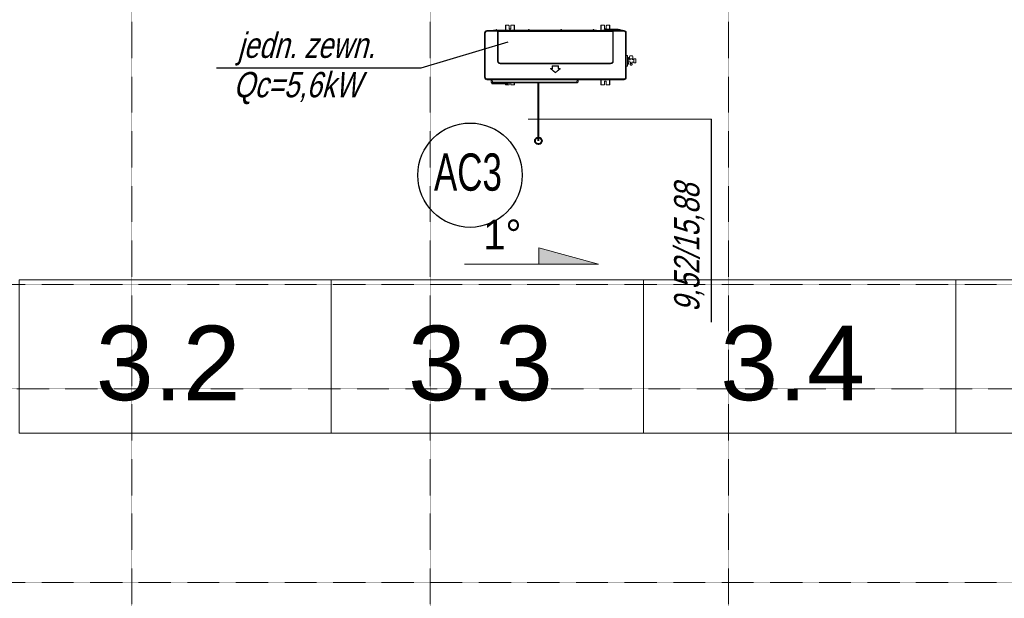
# Model space of a CAD drawing. Header units: millimetres. Extents: x 49908 to 79848, y -11883 to -3092.
# Tile 175 of 222: x 75925 to 76585, y -10227 to -9839. Entities that reach past the tile are written whole.
import ezdxf
from ezdxf.enums import TextEntityAlignment as Align

# ---------------------------------------------------------------- set-up
doc = ezdxf.new("R2010")
doc.units = ezdxf.units.MM
doc.linetypes.add('B$GRUBA', pattern=[0])
doc.linetypes.add('DASHDOT', pattern=[1, 0.5, -0.25, 0, -0.25])
for name, color, linetype, lineweight in [('A_CIENKA', 9, 'Continuous', 9), ('A_OSIE', 9, 'DASHDOT', 9), ('S_Klimatyzacja', 4, 'Continuous', 40)]:
    doc.layers.add(name, color=color, linetype=linetype, lineweight=lineweight)
doc.layers.add('S_Opis - woda', color=2, linetype='Continuous')
doc.layers.add('S_Opis CO', color=2, linetype='Continuous')
doc.styles.add('ARIAL 1.0', font='arial.ttf')
doc.styles.add('ROMANS', font='romanpl.shx', dxfattribs={"bigfont": 'romanbigpl.shx'})

msp = doc.modelspace()

# ---------------------------------------------------------------- hatches: boundary and pattern name
at = {"layer": 'A_CIENKA', "transparency": 33554687}
h = msp.add_hatch(color=256, dxfattribs=at)
h.dxf.hatch_style = 1
h.paths.add_polyline_path([(76273.21, -9992.23), (76313.21, -10003.23), (76273.21, -10003.23), (76273.21, -10002.23)])

# ---------------------------------------------------------------- linework, layer by layer
at = {"layer": 'A_CIENKA'}
for p, q in [((76273.21, -10002.23), (76273.21, -9992.23)), ((76273.21, -9992.23), (76313.21, -10003.23)), ((76223.21, -10003.23), (76313.21, -10003.23)), ((76273.21, -10003.23), (76273.21, -10002.23))]:
    msp.add_line(p, q, dxfattribs=at)
for points in [[(76133.99, -10116.45), (75924.69, -10116.45), (75924.69, -10013.68), (76133.99, -10013.68), (76133.99, -10116.45)], [(76343.29, -10116.45), (76133.99, -10116.45), (76133.99, -10013.68), (76343.29, -10013.68), (76343.29, -10116.45)], [(76552.59, -10116.45), (76343.29, -10116.45), (76343.29, -10013.68), (76552.59, -10013.68), (76552.59, -10116.45)], [(76761.89, -10116.45), (76552.59, -10116.45), (76552.59, -10013.68), (76761.89, -10013.68), (76761.89, -10116.45)]]:
    msp.add_lwpolyline(points, dxfattribs=at)
at = {"layer": 'A_OSIE', "ltscale": 0.3, "transparency": 33554559}
for p, q in [((76000.4, -11540.32), (76000.4, -8492.97)), ((76200.4, -11540.32), (76200.4, -8493.04)), ((76400.4, -11540.32), (76400.4, -8493.04)), ((78251.74, -10016.68), (75350.78, -10016.68)), ((75350.78, -10086.68), (78251.74, -10086.68)), ((78251.74, -10216.68), (75350.78, -10216.68))]:
    msp.add_line(p, q, dxfattribs=at)
at = {"layer": 'S_Klimatyzacja', "color": 3, "linetype": 'Continuous', "lineweight": 20}
for p, q in [((76236.78, -9877.87), (76236.78, -9847.87)), ((76236.84, -9847.87), (76236.78, -9847.87)), ((76237.03, -9847.87), (76236.84, -9847.87)), ((76237.28, -9847.87), (76237.03, -9847.87)), ((76237.28, -9847.87), (76237.28, -9877.87)), ((76238.28, -9846.37), (76245.48, -9846.37)), ((76238.28, -9846.37), (76238.28, -9846.43)), ((76238.28, -9846.43), (76238.28, -9846.62)), ((76238.28, -9846.62), (76238.28, -9846.87)), ((76245.48, -9846.87), (76238.28, -9846.87)), ((76242.87, -9846.26), (76242.82, -9846.36)), ((76242.93, -9846.19), (76242.87, -9846.26)), ((76243, -9846.12), (76242.93, -9846.19)), ((76243.09, -9846.08), (76243, -9846.12)), ((76243.17, -9846.05), (76243.09, -9846.08)), ((76243.23, -9846.04), (76243.17, -9846.05)), ((76243.19, -9846.36), (76243.25, -9846.34)), ((76243.29, -9846.04), (76243.23, -9846.04)), ((76243.25, -9846.34), (76243.27, -9846.34)), ((76243.27, -9846.34), (76243.29, -9846.34)), ((76244.47, -9846.04), (76243.29, -9846.04)), ((76243.29, -9846.11), (76243.29, -9846.04)), ((76243.29, -9846.26), (76243.29, -9846.11)), ((76243.29, -9846.34), (76243.29, -9846.26)), ((76243.29, -9846.34), (76244.47, -9846.34)), ((76243.29, -9846.35), (76243.29, -9846.34)), ((76243.29, -9846.37), (76243.29, -9846.35)), ((76244.42, -9846.35), (76244.42, -9846.34)), ((76244.42, -9846.37), (76244.42, -9846.35)), ((76244.47, -9845.84), (76244.47, -9845.94)), ((76244.47, -9845.94), (76244.47, -9846.18)), ((76244.47, -9846.18), (76244.47, -9846.37)), ((76244.53, -9846.18), (76244.47, -9846.18)), ((76244.67, -9846.18), (76244.53, -9846.18)), ((76244.81, -9846.18), (76244.67, -9846.18)), ((76244.87, -9846.18), (76244.81, -9846.18)), ((76244.87, -9845.84), (76244.87, -9845.83)), ((76244.87, -9845.83), (76244.87, -9845.83)), ((76244.87, -9845.94), (76244.87, -9845.84)), ((76244.87, -9846.18), (76244.87, -9845.94)), ((76266.17, -9846.04), (76244.87, -9846.04)), ((76244.87, -9846.37), (76244.87, -9846.18)), ((76244.87, -9846.34), (76266.17, -9846.34)), ((76245.48, -9846.43), (76245.48, -9846.37)), ((76245.49, -9846.37), (76245.48, -9846.37)), ((76245.48, -9846.37), (76245.48, -9846.37)), ((76245.48, -9846.37), (76245.48, -9846.37)), ((76245.48, -9846.37), (76245.48, -9846.37)), ((76245.48, -9846.37), (76245.48, -9846.37)), ((76245.48, -9846.37), (76245.48, -9846.37)), ((76245.48, -9846.37), (76245.57, -9846.37)), ((76245.48, -9846.62), (76245.48, -9846.43)), ((76245.48, -9846.87), (76245.48, -9846.62)), ((76245.48, -9866.87), (76245.48, -9846.87)), ((76245.48, -9846.87), (76245.66, -9846.87)), ((76245.5, -9846.37), (76245.49, -9846.37)), ((76245.52, -9846.37), (76245.5, -9846.37)), ((76245.57, -9846.38), (76245.52, -9846.37)), ((76245.57, -9846.37), (76245.67, -9846.37)), ((76245.62, -9846.39), (76245.57, -9846.38)), ((76245.62, -9846.39), (76245.64, -9846.37)), ((76245.69, -9846.44), (76245.62, -9846.39)), ((76245.64, -9846.37), (76245.67, -9846.37)), ((76245.66, -9846.87), (76245.77, -9846.87)), ((76245.67, -9846.37), (76322.89, -9846.37)), ((76245.67, -9846.37), (76245.76, -9846.4)), ((76245.73, -9846.54), (76245.69, -9846.44)), ((76245.75, -9846.69), (76245.73, -9846.54)), ((76245.77, -9846.87), (76245.75, -9846.69)), ((76245.76, -9846.4), (76245.82, -9846.49)), ((76245.77, -9846.87), (76245.8, -9846.85)), ((76245.77, -9846.92), (76245.77, -9846.87)), ((76245.77, -9846.97), (76245.77, -9846.92)), ((76245.77, -9866.87), (76245.77, -9846.97)), ((76245.77, -9846.97), (76245.8, -9846.97)), ((76245.8, -9846.85), (76245.86, -9846.85)), ((76245.8, -9846.97), (76245.87, -9846.97)), ((76245.82, -9846.49), (76245.85, -9846.65)), ((76245.85, -9846.65), (76245.86, -9846.85)), ((76245.86, -9846.85), (76245.86, -9846.91)), ((76245.86, -9846.91), (76245.87, -9846.97)), ((76245.87, -9846.97), (76245.87, -9866.87)), ((76322.69, -9846.97), (76245.87, -9846.97)), ((76250.76, -9842.89), (76250.92, -9842.89)), ((76250.76, -9842.89), (76250.76, -9842.89)), ((76250.76, -9842.97), (76250.76, -9842.89)), ((76250.82, -9842.89), (76250.76, -9842.89)), ((76250.76, -9843.16), (76250.76, -9842.97)), ((76250.92, -9843.16), (76250.76, -9843.16)), ((76250.76, -9846.04), (76250.76, -9843.16)), ((76250.96, -9842.89), (76250.82, -9842.89)), ((76250.92, -9842.89), (76250.92, -9842.89)), ((76250.92, -9842.89), (76250.92, -9842.97)), ((76250.92, -9842.89), (76250.93, -9842.89)), ((76250.92, -9842.97), (76250.92, -9843.16)), ((76250.92, -9846.04), (76250.92, -9843.16)), ((76250.93, -9842.89), (76250.96, -9842.89)), ((76252.86, -9842.89), (76250.96, -9842.89)), ((76252.86, -9842.89), (76250.96, -9842.89)), ((76250.96, -9842.89), (76250.96, -9846.04)), ((76252.86, -9842.89), (76252.86, -9842.89)), ((76252.86, -9842.89), (76253.07, -9842.98)), ((76253.07, -9842.98), (76252.86, -9842.89)), ((76253.07, -9842.98), (76253.16, -9843.19)), ((76253.16, -9843.19), (76253.07, -9842.98)), ((76253.16, -9844.89), (76253.16, -9843.19)), ((76253.16, -9843.19), (76253.16, -9843.19)), ((76253.22, -9845.15), (76253.16, -9844.89)), ((76253.16, -9844.89), (76253.22, -9845.15)), ((76253.38, -9845.36), (76253.22, -9845.15)), ((76253.22, -9845.15), (76253.38, -9845.36)), ((76253.63, -9845.48), (76253.38, -9845.36)), ((76253.38, -9845.36), (76253.63, -9845.48)), ((76253.89, -9845.48), (76253.63, -9845.48)), ((76253.63, -9845.48), (76253.89, -9845.48)), ((76254.13, -9845.36), (76253.89, -9845.48)), ((76253.89, -9845.48), (76254.13, -9845.36)), ((76254.3, -9845.15), (76254.13, -9845.36)), ((76254.13, -9845.36), (76254.3, -9845.15)), ((76254.36, -9844.89), (76254.3, -9845.15)), ((76254.3, -9845.15), (76254.36, -9844.89)), ((76254.36, -9843.19), (76254.45, -9842.98)), ((76254.45, -9842.98), (76254.36, -9843.19)), ((76254.36, -9843.19), (76254.36, -9844.89)), ((76254.36, -9843.19), (76254.36, -9843.19)), ((76254.45, -9842.98), (76254.66, -9842.89)), ((76254.66, -9842.89), (76254.45, -9842.98)), ((76256.56, -9842.89), (76254.66, -9842.89)), ((76254.66, -9842.89), (76254.66, -9842.89)), ((76256.56, -9842.89), (76254.66, -9842.89)), ((76256.56, -9846.04), (76256.56, -9842.89)), ((76256.56, -9842.89), (76256.59, -9842.89)), ((76256.7, -9842.89), (76256.56, -9842.89)), ((76256.59, -9842.89), (76256.6, -9842.89)), ((76256.6, -9842.89), (76256.76, -9842.89)), ((76256.6, -9842.89), (76256.6, -9842.89)), ((76256.6, -9842.97), (76256.6, -9842.89)), ((76256.6, -9843.16), (76256.6, -9842.97)), ((76256.76, -9843.16), (76256.6, -9843.16)), ((76256.6, -9843.16), (76256.6, -9846.04)), ((76256.76, -9842.89), (76256.7, -9842.89)), ((76256.76, -9842.89), (76256.76, -9842.89)), ((76256.76, -9842.89), (76256.76, -9842.97)), ((76256.76, -9842.97), (76256.76, -9843.16)), ((76256.76, -9843.16), (76256.76, -9846.04)), ((76266.17, -9845.84), (76266.17, -9845.94)), ((76266.17, -9845.94), (76266.17, -9846.18)), ((76266.17, -9846.18), (76266.17, -9846.37)), ((76266.23, -9846.18), (76266.17, -9846.18)), ((76266.37, -9846.18), (76266.23, -9846.18)), ((76266.51, -9846.18), (76266.37, -9846.18)), ((76266.57, -9846.18), (76266.51, -9846.18)), ((76266.57, -9845.94), (76266.57, -9845.84)), ((76266.57, -9846.18), (76266.57, -9845.94)), ((76287.87, -9846.04), (76266.57, -9846.04)), ((76266.57, -9846.37), (76266.57, -9846.18)), ((76266.57, -9846.34), (76287.87, -9846.34)), ((76287.87, -9845.84), (76287.87, -9845.94)), ((76287.87, -9845.94), (76287.87, -9846.18)), ((76287.87, -9846.18), (76287.87, -9846.37)), ((76287.93, -9846.18), (76287.87, -9846.18)), ((76288.07, -9846.18), (76287.93, -9846.18)), ((76288.21, -9846.18), (76288.07, -9846.18)), ((76288.27, -9846.18), (76288.21, -9846.18)), ((76288.27, -9845.94), (76288.27, -9845.84)), ((76288.27, -9846.18), (76288.27, -9845.94)), ((76309.57, -9846.04), (76288.27, -9846.04)), ((76288.27, -9846.37), (76288.27, -9846.18)), ((76288.27, -9846.34), (76309.57, -9846.34)), ((76309.63, -9845.69), (76309.57, -9845.84)), ((76309.58, -9845.8), (76309.57, -9845.83)), ((76309.57, -9845.83), (76309.57, -9845.86)), ((76309.57, -9845.84), (76309.57, -9845.84)), ((76309.57, -9845.86), (76309.57, -9845.88)), ((76309.57, -9845.88), (76309.57, -9845.91)), ((76309.57, -9845.91), (76309.57, -9845.95)), ((76309.57, -9845.95), (76309.57, -9845.99)), ((76309.57, -9845.99), (76309.57, -9846.03)), ((76309.57, -9846.03), (76309.57, -9846.08)), ((76309.57, -9846.08), (76309.57, -9846.13)), ((76309.57, -9846.13), (76309.57, -9846.18)), ((76309.57, -9846.18), (76309.57, -9846.37)), ((76309.63, -9846.18), (76309.57, -9846.18)), ((76309.59, -9845.77), (76309.58, -9845.8)), ((76309.61, -9845.74), (76309.59, -9845.77)), ((76309.63, -9845.71), (76309.61, -9845.74)), ((76309.77, -9845.64), (76309.63, -9845.69)), ((76309.66, -9845.69), (76309.63, -9845.71)), ((76309.77, -9846.18), (76309.63, -9846.18)), ((76309.7, -9845.67), (76309.66, -9845.69)), ((76309.73, -9845.66), (76309.7, -9845.67)), ((76309.75, -9845.66), (76309.73, -9845.66)), ((76309.77, -9845.66), (76309.75, -9845.66)), ((76309.91, -9845.69), (76309.77, -9845.64)), ((76309.79, -9845.66), (76309.77, -9845.66)), ((76309.91, -9846.18), (76309.77, -9846.18)), ((76309.81, -9845.66), (76309.79, -9845.66)), ((76309.83, -9845.67), (76309.81, -9845.66)), ((76309.85, -9845.68), (76309.83, -9845.67)), ((76309.87, -9845.69), (76309.85, -9845.68)), ((76309.89, -9845.7), (76309.87, -9845.69)), ((76309.91, -9845.71), (76309.89, -9845.7)), ((76309.97, -9845.83), (76309.91, -9845.69)), ((76309.92, -9845.73), (76309.91, -9845.71)), ((76309.97, -9846.18), (76309.91, -9846.18)), ((76309.94, -9845.75), (76309.92, -9845.73)), ((76309.95, -9845.77), (76309.94, -9845.75)), ((76309.96, -9845.79), (76309.95, -9845.77)), ((76309.97, -9845.81), (76309.96, -9845.79)), ((76309.97, -9845.84), (76309.97, -9845.81)), ((76309.97, -9845.84), (76309.97, -9845.84)), ((76309.97, -9845.86), (76309.97, -9845.84)), ((76309.97, -9845.88), (76309.97, -9845.86)), ((76309.97, -9845.91), (76309.97, -9845.88)), ((76309.97, -9845.95), (76309.97, -9845.91)), ((76309.97, -9845.99), (76309.97, -9845.95)), ((76309.97, -9846.03), (76309.97, -9845.99)), ((76309.97, -9846.08), (76309.97, -9846.03)), ((76311.27, -9846.04), (76309.97, -9846.04)), ((76309.97, -9846.13), (76309.97, -9846.08)), ((76309.97, -9846.18), (76309.97, -9846.13)), ((76309.97, -9846.37), (76309.97, -9846.18)), ((76309.97, -9846.34), (76311.27, -9846.34)), ((76310.13, -9846.35), (76310.13, -9846.34)), ((76310.13, -9846.37), (76310.13, -9846.35)), ((76311.27, -9846.11), (76311.27, -9846.04)), ((76311.32, -9846.04), (76311.27, -9846.04)), ((76311.27, -9846.26), (76311.27, -9846.11)), ((76311.27, -9846.34), (76311.27, -9846.26)), ((76311.27, -9846.35), (76311.27, -9846.34)), ((76311.27, -9846.34), (76311.29, -9846.34)), ((76311.27, -9846.37), (76311.27, -9846.35)), ((76311.29, -9846.34), (76311.31, -9846.34)), ((76311.31, -9846.34), (76311.37, -9846.36)), ((76311.37, -9846.05), (76311.32, -9846.04)), ((76311.46, -9846.08), (76311.37, -9846.05)), ((76311.54, -9846.12), (76311.46, -9846.08)), ((76311.62, -9846.18), (76311.54, -9846.12)), ((76311.68, -9846.25), (76311.62, -9846.18)), ((76311.73, -9846.36), (76311.68, -9846.25)), ((76314.76, -9842.89), (76314.92, -9842.89)), ((76314.76, -9842.89), (76314.76, -9842.89)), ((76314.76, -9842.97), (76314.76, -9842.89)), ((76314.82, -9842.89), (76314.76, -9842.89)), ((76314.76, -9843.16), (76314.76, -9842.97)), ((76314.92, -9843.16), (76314.76, -9843.16)), ((76314.76, -9846.37), (76314.76, -9843.16)), ((76314.96, -9842.89), (76314.82, -9842.89)), ((76314.92, -9842.89), (76314.92, -9842.89)), ((76314.92, -9842.89), (76314.92, -9842.97)), ((76314.92, -9842.89), (76314.94, -9842.89)), ((76314.92, -9842.97), (76314.92, -9843.16)), ((76314.92, -9846.37), (76314.92, -9843.16)), ((76314.94, -9842.89), (76314.96, -9842.89)), ((76316.86, -9842.89), (76314.96, -9842.89)), ((76316.86, -9842.89), (76314.96, -9842.89)), ((76314.96, -9842.89), (76314.96, -9846.37)), ((76315.74, -9846.1), (76315.49, -9846.35)), ((76315.49, -9846.35), (76315.54, -9846.35)), ((76315.54, -9846.35), (76315.69, -9846.35)), ((76315.69, -9846.35), (76315.93, -9846.35)), ((76315.8, -9846.1), (76315.74, -9846.1)), ((76315.98, -9846.1), (76315.8, -9846.1)), ((76315.83, -9846.07), (76315.89, -9846.07)), ((76315.89, -9846.07), (76316.05, -9846.07)), ((76315.93, -9846.35), (76316.24, -9846.35)), ((76316.25, -9846.1), (76315.98, -9846.1)), ((76316.05, -9846.07), (76316.3, -9846.07)), ((76316.24, -9846.35), (76316.59, -9846.35)), ((76316.6, -9846.1), (76316.25, -9846.1)), ((76316.3, -9846.07), (76316.62, -9846.07)), ((76316.59, -9846.35), (76316.98, -9846.35)), ((76316.98, -9846.1), (76316.6, -9846.1)), ((76316.62, -9846.07), (76316.98, -9846.07)), ((76316.86, -9842.89), (76316.86, -9842.89)), ((76316.86, -9842.89), (76317.08, -9842.98)), ((76317.08, -9842.98), (76316.86, -9842.89)), ((76316.98, -9846.07), (76327.78, -9846.07)), ((76316.98, -9846.08), (76316.98, -9846.07)), ((76316.98, -9846.1), (76316.98, -9846.08)), ((76316.98, -9846.1), (76316.98, -9846.35)), ((76327.78, -9846.1), (76316.98, -9846.1)), ((76316.98, -9846.35), (76322.88, -9846.35)), ((76316.98, -9846.35), (76316.98, -9846.36)), ((76316.98, -9846.36), (76316.98, -9846.37)), ((76317.08, -9842.98), (76317.16, -9843.19)), ((76317.16, -9843.19), (76317.08, -9842.98)), ((76317.16, -9843.19), (76317.16, -9843.19)), ((76317.16, -9844.89), (76317.16, -9843.19)), ((76317.22, -9845.15), (76317.16, -9844.89)), ((76317.16, -9844.89), (76317.22, -9845.15)), ((76317.39, -9845.36), (76317.22, -9845.15)), ((76317.22, -9845.15), (76317.39, -9845.36)), ((76317.23, -9845.87), (76317.23, -9845.82)), ((76317.29, -9845.82), (76317.23, -9845.82)), ((76317.23, -9845.87), (76317.29, -9845.87)), ((76317.28, -9845.77), (76317.34, -9845.77)), ((76317.48, -9845.82), (76317.29, -9845.82)), ((76317.29, -9845.87), (76317.48, -9845.87)), ((76317.34, -9845.77), (76317.5, -9845.77)), ((76317.63, -9845.48), (76317.39, -9845.36)), ((76317.39, -9845.36), (76317.63, -9845.48)), ((76317.73, -9845.82), (76317.48, -9845.82)), ((76317.48, -9845.87), (76317.73, -9845.87)), ((76317.5, -9845.77), (76317.73, -9845.77)), ((76317.9, -9845.48), (76317.63, -9845.48)), ((76317.63, -9845.48), (76317.9, -9845.48)), ((76317.73, -9845.77), (76318.4, -9845.77)), ((76317.73, -9845.77), (76317.73, -9845.78)), ((76317.73, -9845.78), (76317.73, -9845.82)), ((76317.73, -9845.82), (76317.73, -9845.87)), ((76318.39, -9845.82), (76317.73, -9845.82)), ((76317.73, -9845.87), (76318.38, -9845.87)), ((76317.73, -9845.87), (76317.73, -9846.01)), ((76317.73, -9846.01), (76317.73, -9846.07)), ((76318.14, -9845.36), (76317.9, -9845.48)), ((76317.9, -9845.48), (76318.14, -9845.36)), ((76318.31, -9845.15), (76318.14, -9845.36)), ((76318.14, -9845.36), (76318.31, -9845.15)), ((76318.36, -9844.89), (76318.31, -9845.15)), ((76318.31, -9845.15), (76318.36, -9844.89)), ((76318.36, -9843.19), (76318.45, -9842.98)), ((76318.45, -9842.98), (76318.36, -9843.19)), ((76318.36, -9843.19), (76318.36, -9843.19)), ((76318.36, -9843.19), (76318.36, -9844.89)), ((76318.38, -9845.9), (76318.42, -9845.73)), ((76318.38, -9846.02), (76318.38, -9845.9)), ((76318.38, -9846.02), (76318.4, -9846.03)), ((76318.4, -9846.03), (76318.47, -9846.05)), ((76318.42, -9845.73), (76318.53, -9845.61)), ((76318.45, -9842.98), (76318.66, -9842.89)), ((76318.66, -9842.89), (76318.45, -9842.98)), ((76318.47, -9846.05), (76318.56, -9846.06)), ((76318.53, -9845.61), (76318.68, -9845.57)), ((76318.56, -9846.06), (76318.68, -9846.06)), ((76320.56, -9842.89), (76318.66, -9842.89)), ((76318.66, -9842.89), (76318.66, -9842.89)), ((76320.56, -9842.89), (76318.66, -9842.89)), ((76318.68, -9845.57), (76318.68, -9846.06)), ((76318.68, -9845.57), (76326.08, -9845.57)), ((76318.68, -9846.06), (76326.08, -9846.06)), ((76318.68, -9846.06), (76318.68, -9846.06)), ((76318.68, -9846.06), (76318.68, -9846.07)), ((76320.56, -9845.57), (76320.56, -9842.89)), ((76320.56, -9842.89), (76320.59, -9842.89)), ((76320.71, -9842.89), (76320.56, -9842.89)), ((76320.59, -9842.89), (76320.6, -9842.89)), ((76320.6, -9842.89), (76320.76, -9842.89)), ((76320.6, -9842.89), (76320.6, -9842.89)), ((76320.6, -9842.97), (76320.6, -9842.89)), ((76320.6, -9843.16), (76320.6, -9842.97)), ((76320.76, -9843.16), (76320.6, -9843.16)), ((76320.6, -9843.16), (76320.6, -9845.57)), ((76320.76, -9842.89), (76320.71, -9842.89)), ((76320.76, -9842.89), (76320.76, -9842.89)), ((76320.76, -9842.89), (76320.76, -9842.97)), ((76320.76, -9842.97), (76320.76, -9843.16)), ((76320.76, -9843.16), (76320.76, -9845.57)), ((76322.69, -9846.85), (76322.71, -9846.65)), ((76322.75, -9846.85), (76322.69, -9846.85)), ((76322.69, -9846.91), (76322.69, -9846.85)), ((76322.69, -9846.97), (76322.69, -9846.91)), ((76322.69, -9866.87), (76322.69, -9846.97)), ((76322.75, -9846.97), (76322.69, -9846.97)), ((76322.71, -9846.65), (76322.74, -9846.49)), ((76322.74, -9846.49), (76322.79, -9846.4)), ((76322.79, -9846.87), (76322.75, -9846.85)), ((76322.79, -9846.97), (76322.75, -9846.97)), ((76322.79, -9846.4), (76322.89, -9846.37)), ((76322.8, -9846.69), (76322.79, -9846.87)), ((76322.9, -9846.87), (76322.79, -9846.87)), ((76322.79, -9846.87), (76322.79, -9846.92)), ((76322.79, -9846.92), (76322.79, -9846.97)), ((76322.79, -9846.97), (76322.79, -9866.87)), ((76322.82, -9846.54), (76322.8, -9846.69)), ((76322.87, -9846.44), (76322.82, -9846.54)), ((76322.94, -9846.39), (76322.87, -9846.44)), ((76322.91, -9846.37), (76322.89, -9846.37)), ((76322.89, -9846.37), (76322.98, -9846.37)), ((76323.08, -9846.87), (76322.9, -9846.87)), ((76322.94, -9846.39), (76322.91, -9846.37)), ((76322.99, -9846.38), (76322.94, -9846.39)), ((76322.98, -9846.37), (76323.08, -9846.37)), ((76323.04, -9846.37), (76322.99, -9846.38)), ((76323.05, -9846.37), (76323.04, -9846.37)), ((76323.07, -9846.37), (76323.05, -9846.37)), ((76323.08, -9846.37), (76323.07, -9846.37)), ((76323.07, -9846.37), (76323.07, -9846.37)), ((76323.08, -9846.35), (76327.78, -9846.35)), ((76323.08, -9846.37), (76330.28, -9846.37)), ((76323.08, -9846.37), (76323.08, -9846.43)), ((76323.08, -9846.37), (76323.08, -9846.37)), ((76323.08, -9846.37), (76323.08, -9846.37)), ((76323.08, -9846.37), (76323.08, -9846.37)), ((76323.08, -9846.37), (76323.08, -9846.37)), ((76323.08, -9846.43), (76323.08, -9846.62)), ((76323.08, -9846.62), (76323.08, -9846.87)), ((76323.08, -9846.87), (76323.08, -9866.87)), ((76330.28, -9846.87), (76323.08, -9846.87)), ((76326.08, -9846.06), (76326.08, -9845.57)), ((76326.08, -9845.57), (76326.23, -9845.61)), ((76326.08, -9846.06), (76326.08, -9846.06)), ((76326.08, -9846.06), (76326.08, -9846.07)), ((76326.08, -9846.06), (76326.19, -9846.06)), ((76326.19, -9846.06), (76326.29, -9846.05)), ((76326.23, -9845.61), (76326.34, -9845.73)), ((76326.29, -9846.05), (76326.35, -9846.03)), ((76326.34, -9845.73), (76326.38, -9845.9)), ((76326.35, -9845.77), (76327.13, -9845.77)), ((76326.35, -9846.03), (76326.38, -9846.02)), ((76327.13, -9845.82), (76326.37, -9845.82)), ((76326.38, -9845.87), (76327.13, -9845.87)), ((76326.38, -9845.9), (76326.38, -9846.02)), ((76327.13, -9845.77), (76327.35, -9845.77)), ((76327.13, -9845.77), (76327.13, -9845.78)), ((76327.13, -9845.78), (76327.13, -9845.82)), ((76327.13, -9845.87), (76327.13, -9845.82)), ((76327.38, -9845.82), (76327.13, -9845.82)), ((76327.13, -9845.87), (76327.13, -9846.01)), ((76327.13, -9845.87), (76327.38, -9845.87)), ((76327.13, -9846.01), (76327.13, -9846.07)), ((76327.35, -9845.77), (76327.52, -9845.77)), ((76327.56, -9845.82), (76327.38, -9845.82)), ((76327.38, -9845.87), (76327.56, -9845.87)), ((76327.52, -9845.77), (76327.58, -9845.77)), ((76327.63, -9845.82), (76327.56, -9845.82)), ((76327.56, -9845.87), (76327.63, -9845.87)), ((76327.63, -9845.82), (76327.63, -9845.87)), ((76327.78, -9846.08), (76327.78, -9846.07)), ((76327.78, -9846.07), (76328.13, -9846.07)), ((76327.78, -9846.1), (76327.78, -9846.08)), ((76327.78, -9846.1), (76327.78, -9846.35)), ((76328.16, -9846.1), (76327.78, -9846.1)), ((76327.78, -9846.35), (76327.78, -9846.36)), ((76327.78, -9846.35), (76328.16, -9846.35)), ((76327.78, -9846.36), (76327.78, -9846.37)), ((76328.13, -9846.07), (76328.45, -9846.07)), ((76328.51, -9846.1), (76328.16, -9846.1)), ((76328.16, -9846.35), (76328.52, -9846.35)), ((76328.45, -9846.07), (76328.71, -9846.07)), ((76328.78, -9846.1), (76328.51, -9846.1)), ((76328.52, -9846.35), (76328.83, -9846.35)), ((76328.71, -9846.07), (76328.87, -9846.07)), ((76328.96, -9846.1), (76328.78, -9846.1)), ((76328.83, -9846.35), (76329.06, -9846.35)), ((76328.87, -9846.07), (76328.92, -9846.07)), ((76329.02, -9846.1), (76328.96, -9846.1)), ((76329.26, -9846.35), (76329.02, -9846.1)), ((76329.06, -9846.35), (76329.21, -9846.35)), ((76329.21, -9846.35), (76329.26, -9846.35)), ((76330.28, -9846.37), (76330.28, -9846.43)), ((76330.28, -9846.43), (76330.28, -9846.62)), ((76330.28, -9846.62), (76330.28, -9846.87)), ((76331.28, -9877.87), (76331.28, -9847.87)), ((76331.53, -9847.87), (76331.28, -9847.87)), ((76331.71, -9847.87), (76331.53, -9847.87)), ((76331.78, -9847.87), (76331.71, -9847.87)), ((76331.78, -9847.87), (76331.78, -9877.87)), ((76245.48, -9866.87), (76245.66, -9866.87)), ((76245.66, -9866.87), (76245.77, -9866.87)), ((76245.77, -9866.87), (76245.8, -9866.87)), ((76245.8, -9866.87), (76245.87, -9866.87)), ((76322.75, -9866.87), (76322.69, -9866.87)), ((76322.79, -9866.87), (76322.75, -9866.87)), ((76322.89, -9866.87), (76322.79, -9866.87)), ((76323.08, -9866.87), (76322.89, -9866.87)), ((76247.28, -9868.28), (76321.28, -9868.28)), ((76247.28, -9868.34), (76247.28, -9868.28)), ((76247.28, -9868.38), (76247.28, -9868.34)), ((76321.28, -9868.38), (76247.28, -9868.38)), ((76247.28, -9868.48), (76247.28, -9868.38)), ((76247.28, -9868.67), (76247.28, -9868.48)), ((76321.28, -9868.67), (76247.28, -9868.67)), ((76281.13, -9872.17), (76281.18, -9872.12)), ((76284.15, -9874.64), (76281.13, -9872.17)), ((76281.18, -9872.12), (76281.19, -9872.09)), ((76281.19, -9872.09), (76281.21, -9872.07)), ((76284.21, -9874.56), (76281.19, -9872.09)), ((76281.21, -9872.07), (76281.26, -9872.02)), ((76281.26, -9871.82), (76282.18, -9871.82)), ((76281.26, -9871.89), (76281.26, -9871.82)), ((76281.26, -9871.92), (76281.26, -9871.89)), ((76281.26, -9871.92), (76282.18, -9871.92)), ((76281.26, -9871.95), (76281.26, -9871.92)), ((76281.26, -9872.02), (76281.26, -9871.95)), ((76281.26, -9872.02), (76284.28, -9874.49)), ((76282.18, -9872.02), (76281.26, -9872.02)), ((76282.18, -9871.82), (76282.18, -9870.22)), ((76282.25, -9870.22), (76282.18, -9870.22)), ((76282.25, -9871.82), (76282.18, -9871.82)), ((76282.18, -9871.89), (76282.18, -9871.82)), ((76282.18, -9871.92), (76282.18, -9871.89)), ((76282.18, -9871.95), (76282.18, -9871.92)), ((76282.18, -9872.02), (76282.18, -9871.95)), ((76282.28, -9870.22), (76282.25, -9870.22)), ((76282.28, -9871.82), (76282.25, -9871.82)), ((76282.28, -9871.82), (76282.28, -9870.22)), ((76282.31, -9870.22), (76282.28, -9870.22)), ((76282.31, -9871.82), (76282.28, -9871.82)), ((76282.38, -9870.22), (76282.31, -9870.22)), ((76282.38, -9871.82), (76282.31, -9871.82)), ((76282.38, -9870.02), (76286.18, -9870.02)), ((76282.38, -9870.09), (76282.38, -9870.02)), ((76282.38, -9870.12), (76282.38, -9870.09)), ((76282.38, -9870.12), (76286.18, -9870.12)), ((76282.38, -9870.15), (76282.38, -9870.12)), ((76282.38, -9870.22), (76282.38, -9870.15)), ((76282.38, -9870.22), (76282.38, -9871.82)), ((76286.18, -9870.22), (76282.38, -9870.22)), ((76284.28, -9874.49), (76287.3, -9872.02)), ((76287.36, -9872.09), (76284.34, -9874.56)), ((76287.42, -9872.17), (76284.4, -9874.64)), ((76286.18, -9870.09), (76286.18, -9870.02)), ((76286.18, -9870.12), (76286.18, -9870.09)), ((76286.18, -9870.15), (76286.18, -9870.12)), ((76286.18, -9870.22), (76286.18, -9870.15)), ((76286.18, -9871.82), (76286.18, -9870.22)), ((76286.18, -9870.22), (76286.25, -9870.22)), ((76286.25, -9871.82), (76286.18, -9871.82)), ((76286.25, -9870.22), (76286.28, -9870.22)), ((76286.28, -9871.82), (76286.25, -9871.82)), ((76286.28, -9870.22), (76286.28, -9871.82)), ((76286.28, -9870.22), (76286.31, -9870.22)), ((76286.31, -9871.82), (76286.28, -9871.82)), ((76286.31, -9870.22), (76286.38, -9870.22)), ((76286.38, -9871.82), (76286.31, -9871.82)), ((76286.38, -9870.22), (76286.38, -9871.82)), ((76286.38, -9871.82), (76287.3, -9871.82)), ((76286.38, -9871.82), (76286.38, -9871.89)), ((76286.38, -9871.89), (76286.38, -9871.92)), ((76286.38, -9871.92), (76287.3, -9871.92)), ((76286.38, -9871.92), (76286.38, -9871.95)), ((76286.38, -9871.95), (76286.38, -9872.02)), ((76287.3, -9872.02), (76286.38, -9872.02)), ((76287.3, -9871.82), (76287.3, -9871.89)), ((76287.3, -9871.89), (76287.3, -9871.92)), ((76287.3, -9871.92), (76287.3, -9871.95)), ((76287.3, -9871.95), (76287.3, -9872.02)), ((76287.34, -9872.07), (76287.3, -9872.02)), ((76287.36, -9872.09), (76287.34, -9872.07)), ((76287.38, -9872.12), (76287.36, -9872.09)), ((76287.42, -9872.17), (76287.38, -9872.12)), ((76321.28, -9868.34), (76321.28, -9868.28)), ((76321.28, -9868.38), (76321.28, -9868.34)), ((76321.28, -9868.48), (76321.28, -9868.38)), ((76321.28, -9868.67), (76321.28, -9868.48)), ((76236.84, -9877.87), (76236.78, -9877.87)), ((76237.03, -9877.87), (76236.84, -9877.87)), ((76237.28, -9877.87), (76237.03, -9877.87)), ((76238.28, -9878.87), (76330.28, -9878.87)), ((76238.28, -9878.87), (76238.28, -9879.12)), ((76238.28, -9879.12), (76238.28, -9879.3)), ((76238.28, -9879.3), (76238.28, -9879.37)), ((76330.28, -9879.37), (76238.28, -9879.37)), ((76241.23, -9880.93), (76241.09, -9879.37)), ((76241.22, -9880.89), (76241.23, -9880.98)), ((76241.23, -9880.93), (76241.29, -9880.94)), ((76241.23, -9880.98), (76241.26, -9881.06)), ((76241.29, -9880.94), (76241.46, -9880.95)), ((76241.46, -9880.95), (76241.72, -9880.94)), ((76241.72, -9880.94), (76242.02, -9880.93)), ((76241.89, -9879.37), (76242.02, -9880.93)), ((76242.02, -9880.93), (76298.67, -9880.93)), ((76242.02, -9880.93), (76242.02, -9881.16)), ((76284.15, -9874.64), (76284.2, -9874.59)), ((76284.2, -9874.59), (76284.21, -9874.56)), ((76284.21, -9874.56), (76284.23, -9874.54)), ((76284.23, -9874.54), (76284.28, -9874.49)), ((76284.32, -9874.54), (76284.28, -9874.49)), ((76284.34, -9874.56), (76284.32, -9874.54)), ((76284.36, -9874.59), (76284.34, -9874.56)), ((76284.4, -9874.64), (76284.36, -9874.59)), ((76298.67, -9880.93), (76298.81, -9879.37)), ((76298.67, -9880.93), (76298.67, -9881.16)), ((76298.67, -9880.93), (76298.98, -9880.94)), ((76298.98, -9880.94), (76299.23, -9880.95)), ((76299.23, -9880.95), (76299.41, -9880.94)), ((76299.38, -9881.08), (76299.43, -9880.98)), ((76299.41, -9880.94), (76299.47, -9880.93)), ((76299.43, -9881.07), (76299.46, -9880.98)), ((76299.43, -9880.98), (76299.44, -9880.98)), ((76299.46, -9880.98), (76299.47, -9880.89)), ((76299.61, -9879.37), (76299.47, -9880.93)), ((76314.76, -9882.63), (76314.76, -9879.37)), ((76314.92, -9882.63), (76314.92, -9879.37)), ((76314.96, -9879.37), (76314.96, -9882.89)), ((76317.22, -9880.63), (76317.16, -9880.89)), ((76317.16, -9880.89), (76317.16, -9882.59)), ((76317.39, -9880.42), (76317.22, -9880.63)), ((76317.63, -9880.31), (76317.39, -9880.42)), ((76317.9, -9880.31), (76317.63, -9880.31)), ((76318.14, -9880.42), (76317.9, -9880.31)), ((76318.04, -9879.39), (76318.02, -9879.37)), ((76318.04, -9879.39), (76318.1, -9879.42)), ((76318.1, -9879.42), (76318.24, -9879.42)), ((76318.31, -9880.63), (76318.14, -9880.42)), ((76318.26, -9879.47), (76318.19, -9879.47)), ((76318.24, -9879.42), (76318.42, -9879.39)), ((76318.42, -9879.47), (76318.26, -9879.47)), ((76318.36, -9880.89), (76318.31, -9880.63)), ((76318.36, -9882.59), (76318.36, -9880.89)), ((76318.4, -9879.37), (76318.42, -9879.39)), ((76318.42, -9879.39), (76327.27, -9879.39)), ((76318.42, -9879.45), (76318.42, -9879.39)), ((76318.42, -9879.47), (76318.42, -9879.45)), ((76327.27, -9879.47), (76318.42, -9879.47)), ((76320.56, -9882.89), (76320.56, -9879.47)), ((76320.6, -9879.47), (76320.6, -9882.63)), ((76320.76, -9879.47), (76320.76, -9882.63)), ((76327.27, -9879.39), (76327.3, -9879.37)), ((76327.27, -9879.45), (76327.27, -9879.39)), ((76327.27, -9879.39), (76327.46, -9879.42)), ((76327.27, -9879.47), (76327.27, -9879.45)), ((76327.44, -9879.47), (76327.27, -9879.47)), ((76327.5, -9879.47), (76327.44, -9879.47)), ((76327.46, -9879.42), (76327.59, -9879.42)), ((76327.59, -9879.42), (76327.66, -9879.39)), ((76327.68, -9879.37), (76327.66, -9879.39)), ((76330.28, -9878.87), (76330.28, -9879.12)), ((76330.28, -9879.12), (76330.28, -9879.3)), ((76330.28, -9879.3), (76330.28, -9879.37)), ((76331.53, -9877.87), (76331.28, -9877.87)), ((76331.71, -9877.87), (76331.53, -9877.87)), ((76331.78, -9877.87), (76331.71, -9877.87)), ((76241.26, -9881.06), (76241.29, -9881.13)), ((76241.29, -9881.13), (76241.33, -9881.19)), ((76241.33, -9881.19), (76241.37, -9881.24)), ((76241.37, -9881.24), (76241.42, -9881.28)), ((76241.42, -9881.28), (76241.46, -9881.31)), ((76241.46, -9881.31), (76241.5, -9881.33)), ((76241.5, -9881.33), (76241.54, -9881.35)), ((76241.54, -9881.35), (76241.58, -9881.37)), ((76241.58, -9881.37), (76241.61, -9881.37)), ((76241.58, -9881.37), (76241.58, -9881.37)), ((76241.58, -9881.37), (76241.58, -9881.37)), ((76241.61, -9881.37), (76241.64, -9881.38)), ((76241.7, -9881.38), (76241.7, -9881.38)), ((76241.7, -9881.38), (76241.7, -9881.38)), ((76241.7, -9881.38), (76241.71, -9881.38)), ((76241.7, -9881.38), (76241.71, -9881.38)), ((76241.71, -9881.38), (76241.71, -9881.38)), ((76241.71, -9881.38), (76241.71, -9881.38)), ((76241.71, -9881.38), (76241.71, -9881.38)), ((76241.71, -9881.38), (76241.71, -9881.38)), ((76241.71, -9881.38), (76241.72, -9881.39)), ((76241.71, -9881.38), (76241.71, -9881.38)), ((76241.71, -9881.38), (76241.72, -9881.38)), ((76241.75, -9881.39), (76241.72, -9881.38)), ((76241.72, -9881.38), (76241.77, -9881.38)), ((76241.76, -9881.39), (76241.72, -9881.39)), ((76241.72, -9881.39), (76241.72, -9881.39)), ((76241.72, -9881.39), (76241.72, -9881.39)), ((76241.72, -9881.39), (76241.73, -9881.39)), ((76241.73, -9881.39), (76241.73, -9881.4)), ((76241.73, -9881.4), (76241.74, -9881.4)), ((76241.74, -9881.4), (76241.74, -9881.41)), ((76241.74, -9881.41), (76241.75, -9881.42)), ((76241.75, -9881.43), (76241.75, -9881.39)), ((76241.77, -9881.41), (76241.75, -9881.39)), ((76241.77, -9881.41), (76241.75, -9881.42)), ((76241.75, -9881.42), (76241.75, -9881.43)), ((76241.75, -9881.42), (76241.75, -9881.43)), ((76241.75, -9881.97), (76241.75, -9881.43)), ((76241.75, -9881.43), (76241.75, -9881.43)), ((76241.75, -9881.43), (76241.75, -9881.43)), ((76241.75, -9881.97), (76241.81, -9882.11)), ((76241.75, -9881.98), (76241.75, -9881.97)), ((76241.75, -9881.98), (76241.81, -9882.12)), ((76241.75, -9881.98), (76241.75, -9881.98)), ((76241.87, -9881.39), (76241.76, -9881.39)), ((76241.77, -9881.38), (76241.84, -9881.38)), ((76241.81, -9881.4), (76241.77, -9881.41)), ((76241.86, -9881.39), (76241.81, -9881.4)), ((76241.81, -9882.11), (76241.95, -9882.16)), ((76241.81, -9882.12), (76241.95, -9882.18)), ((76241.84, -9881.38), (76241.9, -9881.38)), ((76241.86, -9881.39), (76241.91, -9881.4)), ((76241.86, -9881.39), (76241.86, -9881.39)), ((76241.86, -9881.39), (76241.86, -9881.39)), ((76242.02, -9881.39), (76241.87, -9881.39)), ((76241.9, -9881.38), (76241.95, -9881.38)), ((76241.91, -9881.4), (76241.95, -9881.41)), ((76241.95, -9881.39), (76241.95, -9881.39)), ((76241.95, -9881.39), (76241.95, -9881.41)), ((76252.1, -9881.41), (76241.95, -9881.41)), ((76241.95, -9881.41), (76241.95, -9882.16)), ((76241.95, -9882.16), (76252.1, -9882.16)), ((76241.95, -9882.16), (76241.95, -9882.18)), ((76252.1, -9882.18), (76241.95, -9882.18)), ((76241.95, -9882.18), (76241.95, -9882.18)), ((76242.02, -9881.16), (76242.02, -9881.33)), ((76242.02, -9881.33), (76242.02, -9881.39)), ((76298.67, -9881.39), (76242.02, -9881.39)), ((76250.76, -9882.63), (76250.76, -9882.18)), ((76250.76, -9882.63), (76250.92, -9882.63)), ((76250.76, -9882.82), (76250.76, -9882.63)), ((76250.76, -9882.89), (76250.76, -9882.82)), ((76250.92, -9882.89), (76250.76, -9882.89)), ((76250.92, -9882.63), (76250.92, -9882.18)), ((76250.92, -9882.63), (76250.92, -9882.82)), ((76250.92, -9882.82), (76250.92, -9882.89)), ((76250.93, -9882.89), (76250.92, -9882.89)), ((76250.96, -9882.89), (76250.93, -9882.89)), ((76250.96, -9882.18), (76250.96, -9882.89)), ((76252.86, -9882.89), (76250.96, -9882.89)), ((76252.15, -9881.4), (76252.1, -9881.41)), ((76252.1, -9882.16), (76252.1, -9881.41)), ((76252.24, -9882.11), (76252.1, -9882.16)), ((76252.1, -9882.18), (76252.24, -9882.12)), ((76252.1, -9882.18), (76252.1, -9882.16)), ((76252.1, -9882.18), (76252.1, -9882.18)), ((76252.19, -9881.38), (76252.15, -9881.4)), ((76252.3, -9881.97), (76252.24, -9882.11)), ((76252.24, -9882.12), (76252.3, -9881.98)), ((76252.3, -9881.39), (76252.3, -9881.97)), ((76252.3, -9881.97), (76252.3, -9881.98)), ((76252.3, -9881.98), (76252.3, -9881.98)), ((76252.86, -9882.89), (76253.07, -9882.8)), ((76253.07, -9882.8), (76253.16, -9882.59)), ((76253.16, -9881.39), (76253.16, -9882.59)), ((76254.36, -9882.59), (76254.36, -9881.39)), ((76254.36, -9882.59), (76254.45, -9882.8)), ((76254.45, -9882.8), (76254.66, -9882.89)), ((76256.56, -9882.89), (76254.66, -9882.89)), ((76256.56, -9882.89), (76256.56, -9881.39)), ((76256.59, -9882.89), (76256.56, -9882.89)), ((76256.6, -9882.89), (76256.59, -9882.89)), ((76256.6, -9881.39), (76256.6, -9882.63)), ((76256.6, -9882.63), (76256.76, -9882.63)), ((76256.6, -9882.82), (76256.6, -9882.63)), ((76256.6, -9882.89), (76256.6, -9882.82)), ((76256.76, -9882.89), (76256.6, -9882.89)), ((76256.76, -9881.39), (76256.76, -9882.63)), ((76256.76, -9882.63), (76256.76, -9882.82)), ((76256.76, -9882.82), (76256.76, -9882.89)), ((76264.16, -9881.39), (76264.5, -9881.55)), ((76264.53, -9881.55), (76264.5, -9881.55)), ((76264.6, -9881.55), (76264.53, -9881.55)), ((76264.6, -9881.55), (76264.6, -9881.39)), ((76276.1, -9881.55), (76264.6, -9881.55)), ((76276.1, -9881.55), (76276.1, -9881.39)), ((76276.17, -9881.55), (76276.1, -9881.55)), ((76276.2, -9881.55), (76276.17, -9881.55)), ((76276.2, -9881.55), (76276.53, -9881.39)), ((76298.58, -9881.38), (76298.55, -9881.38)), ((76298.6, -9881.38), (76298.58, -9881.38)), ((76298.63, -9881.38), (76298.6, -9881.38)), ((76298.65, -9881.38), (76298.63, -9881.38)), ((76298.7, -9881.38), (76298.65, -9881.38)), ((76298.67, -9881.16), (76298.67, -9881.33)), ((76298.67, -9881.33), (76298.67, -9881.39)), ((76298.82, -9881.39), (76298.67, -9881.39)), ((76298.74, -9881.38), (76298.7, -9881.38)), ((76298.77, -9881.38), (76298.74, -9881.38)), ((76298.79, -9881.38), (76298.77, -9881.38)), ((76298.81, -9881.38), (76298.79, -9881.38)), ((76298.83, -9881.38), (76298.81, -9881.38)), ((76298.93, -9881.39), (76298.82, -9881.39)), ((76298.84, -9881.38), (76298.83, -9881.38)), ((76298.86, -9881.38), (76298.84, -9881.38)), ((76298.87, -9881.38), (76298.86, -9881.38)), ((76298.88, -9881.38), (76298.87, -9881.38)), ((76298.89, -9881.38), (76298.88, -9881.38)), ((76298.9, -9881.38), (76298.89, -9881.38)), ((76298.97, -9881.39), (76298.93, -9881.39)), ((76299.04, -9881.29), (76299.08, -9881.28)), ((76299.04, -9881.38), (76299.08, -9881.37)), ((76299.05, -9881.38), (76299.04, -9881.38)), ((76299.06, -9881.37), (76299.05, -9881.38)), ((76299.08, -9881.28), (76299.11, -9881.28)), ((76299.08, -9881.37), (76299.11, -9881.37)), ((76299.11, -9881.37), (76299.17, -9881.34)), ((76299.17, -9881.34), (76299.22, -9881.32)), ((76299.22, -9881.32), (76299.29, -9881.27)), ((76299.29, -9881.27), (76299.35, -9881.21)), ((76299.35, -9881.21), (76299.4, -9881.14)), ((76299.4, -9881.14), (76299.43, -9881.07)), ((76314.76, -9882.63), (76314.92, -9882.63)), ((76314.76, -9882.82), (76314.76, -9882.63)), ((76314.76, -9882.89), (76314.76, -9882.82)), ((76314.92, -9882.89), (76314.76, -9882.89)), ((76314.92, -9882.63), (76314.92, -9882.82)), ((76314.92, -9882.82), (76314.92, -9882.89)), ((76314.94, -9882.89), (76314.92, -9882.89)), ((76314.96, -9882.89), (76314.94, -9882.89)), ((76316.86, -9882.89), (76314.96, -9882.89)), ((76316.86, -9882.89), (76317.08, -9882.8)), ((76317.08, -9882.8), (76317.16, -9882.59)), ((76318.36, -9882.59), (76318.45, -9882.8)), ((76318.45, -9882.8), (76318.66, -9882.89)), ((76320.56, -9882.89), (76318.66, -9882.89)), ((76320.59, -9882.89), (76320.56, -9882.89)), ((76320.6, -9882.89), (76320.59, -9882.89)), ((76320.6, -9882.63), (76320.76, -9882.63)), ((76320.6, -9882.82), (76320.6, -9882.63)), ((76320.6, -9882.89), (76320.6, -9882.82)), ((76320.76, -9882.89), (76320.6, -9882.89)), ((76320.76, -9882.63), (76320.76, -9882.82)), ((76320.76, -9882.82), (76320.76, -9882.89))]:
    msp.add_line(p, q, dxfattribs=at)
at = {"layer": 'S_Klimatyzacja', "color": 3, "lineweight": 20}
for p, q in [((76332.38, -9863.17), (76331.78, -9862.87)), ((76332.54, -9863.43), (76332.54, -9870.02)), ((76332.95, -9864.39), (76332.54, -9864.39)), ((76332.95, -9864.39), (76332.95, -9869.07)), ((76333.36, -9864.55), (76332.95, -9864.55)), ((76333.36, -9865.37), (76332.95, -9865.37)), ((76334.16, -9865.96), (76332.95, -9865.96)), ((76334.37, -9867.49), (76332.95, -9867.49)), ((76333.36, -9864.55), (76333.36, -9865.37)), ((76334, -9863.87), (76333.89, -9863.98)), ((76333.89, -9865.2), (76333.89, -9863.98)), ((76334.04, -9865.35), (76333.89, -9865.2)), ((76334.12, -9863.37), (76334, -9863.87)), ((76336.03, -9865.35), (76334.04, -9865.35)), ((76335.95, -9863.37), (76334.12, -9863.37)), ((76334.31, -9865.35), (76334.31, -9865.81)), ((76334.52, -9867.64), (76334.52, -9868.1)), ((76335.76, -9865.35), (76335.76, -9865.62)), ((76336.77, -9867.6), (76335.78, -9867.6)), ((76335.95, -9863.37), (76336.06, -9863.87)), ((76336.77, -9865.85), (76335.99, -9865.85)), ((76336.03, -9865.35), (76336.18, -9865.2)), ((76336.06, -9863.87), (76336.18, -9863.98)), ((76336.18, -9865.2), (76336.18, -9863.98)), ((76336.77, -9865.54), (76336.9, -9865.32)), ((76336.77, -9865.54), (76336.77, -9867.91)), ((76338.08, -9865.32), (76336.9, -9865.32)), ((76338.22, -9865.54), (76338.08, -9865.32)), ((76338.22, -9865.54), (76338.22, -9867.91)), ((76332.38, -9870.28), (76331.78, -9870.59)), ((76332.95, -9869.07), (76332.54, -9869.07)), ((76333.36, -9868.09), (76332.95, -9868.09)), ((76333.36, -9868.9), (76332.95, -9868.9)), ((76333.36, -9868.09), (76333.36, -9868.9)), ((76334.54, -9868.48), (76334.42, -9868.55)), ((76334.42, -9869.29), (76334.42, -9868.55)), ((76334.54, -9869.35), (76334.42, -9869.29)), ((76334.55, -9868.15), (76334.52, -9868.1)), ((76335.53, -9868.48), (76334.54, -9868.48)), ((76334.55, -9868.15), (76334.55, -9868.48)), ((76335.45, -9869.55), (76334.61, -9869.55)), ((76335.55, -9868.1), (76335.52, -9868.15)), ((76335.52, -9868.15), (76335.52, -9868.48)), ((76335.53, -9868.48), (76335.65, -9868.55)), ((76335.53, -9869.35), (76335.65, -9869.29)), ((76335.55, -9867.83), (76335.55, -9868.1)), ((76335.65, -9869.29), (76335.65, -9868.55)), ((76336.77, -9867.91), (76336.9, -9868.14)), ((76338.08, -9868.14), (76336.9, -9868.14)), ((76338.22, -9867.91), (76338.08, -9868.14))]:
    msp.add_line(p, q, dxfattribs=at)
at = {"layer": 'S_Klimatyzacja'}
msp.add_line((76272.87, -9920.4), (76272.87, -9881.88), dxfattribs=at)
at = {"layer": 'S_Klimatyzacja', "ltscale": 0.01}
msp.add_circle((76272.87, -9920.4), 2.27, dxfattribs=at)
at = {"layer": 'S_Klimatyzacja', "color": 3, "linetype": 'Continuous', "lineweight": 20}
for centre, radius, start, end in [((76238.28, -9847.87), 1.5, 90, 180), ((76238.28, -9847.87), 1, 90, 180), ((76244.67, -9845.84), 0.2, 0, 180), ((76266.37, -9845.84), 0.2, 0, 180), ((76288.07, -9845.84), 0.2, 0, 180), ((76315.46, -9846.32), 0.05, 270, 315), ((76315.83, -9846.2), 0.13, 90, 135), ((76317.03, -9845.87), 0.2, 270, 0), ((76317.28, -9845.82), 0.05, 90, 180), ((76318.33, -9846.02), 0.05, 270, 0), ((76326.43, -9846.02), 0.05, 180, 270), ((76327.58, -9845.82), 0.05, 0, 90), ((76327.83, -9845.87), 0.2, 180, 270), ((76328.92, -9846.2), 0.13, 45, 90), ((76329.3, -9846.32), 0.05, 225, 270), ((76330.28, -9847.87), 1.5, 0, 90), ((76330.28, -9847.87), 1, 0, 90), ((76247.28, -9866.87), 1.8, 180, 270), ((76247.28, -9866.87), 1.51, 180, 270), ((76247.28, -9866.87), 1.41, 180, 270), ((76321.28, -9866.87), 1.41, 270, 0), ((76321.28, -9866.87), 1.51, 270, 0), ((76321.28, -9866.87), 1.8, 270, 0), ((76281.26, -9872.02), 0.2, 90, 230.7106), ((76281.26, -9872.02), 0.1, 90, 230.7106), ((76282.38, -9870.22), 0.2, 90, 180), ((76282.18, -9871.82), 0.2, 270, 0), ((76282.18, -9871.82), 0.1, 270, 0), ((76282.38, -9870.22), 0.1, 90, 180), ((76286.18, -9870.22), 0.2, 0, 90), ((76286.18, -9870.22), 0.1, 0, 90), ((76286.38, -9871.82), 0.2, 180, 270), ((76286.38, -9871.82), 0.1, 180, 270), ((76287.3, -9872.02), 0.2, 309.2894, 90), ((76287.3, -9872.02), 0.1, 309.2894, 90), ((76238.28, -9877.87), 1.5, 180, 270), ((76238.28, -9877.87), 1, 180, 270), ((76284.28, -9874.49), 0.2, 230.7106, 309.2894), ((76284.28, -9874.49), 0.1, 230.7106, 309.2894), ((76318.19, -9879.27), 0.2, 220, 270), ((76327.5, -9879.27), 0.2, 270, 320), ((76330.28, -9877.87), 1, 270, 0), ((76330.28, -9877.87), 1.5, 270, 0)]:
    msp.add_arc(centre, radius, start, end, dxfattribs=at)
at = {"layer": 'S_Klimatyzacja', "color": 3, "lineweight": 20}
for centre, radius, start, end in [((76332.25, -9863.43), 0.292, 0, 63.43495), ((76334.16, -9865.81), 0.153, 270, 0), ((76334.37, -9867.64), 0.153, 0, 90), ((76335.78, -9867.83), 0.229, 90, 180), ((76335.99, -9865.62), 0.229, 180, 270), ((76332.25, -9870.02), 0.292, 296.56505, 0), ((76334.92, -9869.31), 0.381, 186.18128, 217.42154), ((76335.15, -9869.31), 0.381, 322.57846, 353.81872)]:
    msp.add_arc(centre, radius, start, end, dxfattribs=at)
at = {"layer": 'S_Opis - woda', "linetype": 'Continuous', "lineweight": 0}
msp.add_line((76388.91, -9905.91), (76265.96, -9905.91), dxfattribs=at)
at = {"layer": 'S_Opis - woda'}
msp.add_line((76388.91, -10041.98), (76388.91, -9905.91), dxfattribs=at)
at = {"layer": 'S_Opis CO', "color": 1, "ltscale": 0.1}
msp.add_line((76194.18, -9871.39), (76252.62, -9853.88), dxfattribs=at)
at = {"layer": 'S_Opis CO', "color": 3, "ltscale": 0.1}
msp.add_line((76057.11, -9871.43), (76193.57, -9871.43), dxfattribs=at)
at = {"layer": 'S_Opis CO', "color": 3}
msp.add_circle((76227.01, -9943.43), 35, dxfattribs=at)
at = {"layer": 'S_Opis CO', "ltscale": 0.1}
msp.add_arc((76193.57, -9866.69), 4.74, 270, 277.34701, dxfattribs=at)

# ---------------------------------------------------------------- texts
at = {"layer": 'A_CIENKA', "linetype": 'B$GRUBA', "style": 'ARIAL 1.0'}
for s, p in [('3.2', (75976.13, -10094.4)), ('3.3', (76185.43, -10094.4)), ('3.4', (76394.73, -10094.4))]:
    msp.add_text(s, height=50, dxfattribs=at).set_placement(p)
at = {"layer": 'A_CIENKA', "insert": (76235.92, -9973.23), "char_height": 20, "attachment_point": 1}
msp.add_mtext_dynamic_manual_height_columns('1%%D', width=260, gutter_width=17.5, heights=[0], dxfattribs=at)
at = {"layer": 'S_Opis - woda', "style": 'ROMANS', "oblique": 15, "width": 0.8}
msp.add_text('9,52/15,88', height=17, rotation=90, dxfattribs=at).set_placement((76372.35, -10035.25), align=Align.MIDDLE_LEFT)
at = {"layer": 'S_Opis CO', "lineweight": 18, "style": 'ROMANS', "oblique": 15, "width": 0.8}
for s, p in [('jedn. zewn.', (76071.25, -9864.74)), ('Qc=5,6kW', (76068.36, -9891.19))]:
    msp.add_text(s, height=17, dxfattribs=at).set_placement(p)
at = {"layer": 'S_Opis CO', "color": 3, "style": 'ROMANS', "width": 0.7}
msp.add_text('AC3', height=25, dxfattribs=at).set_placement((76225.62, -9941.34), align=Align.MIDDLE_CENTER)

doc.saveas('drawing.dxf')
